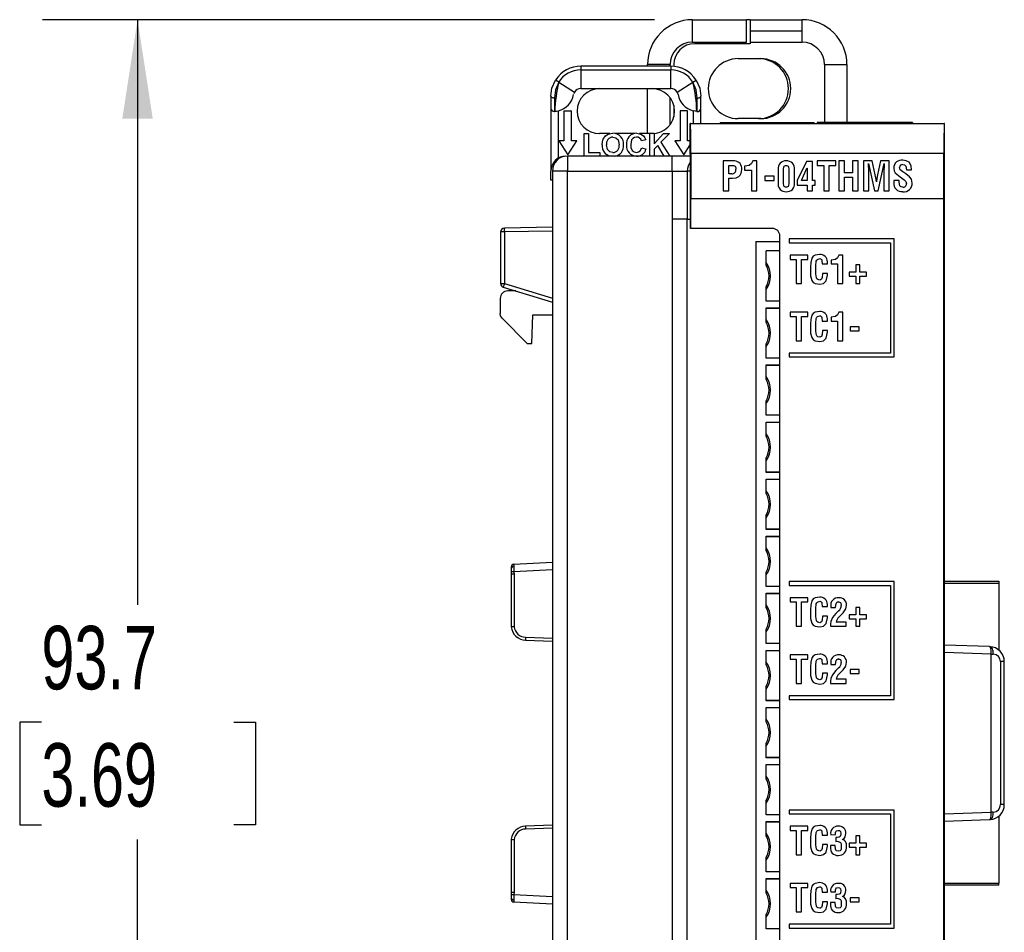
# Model space of a CAD drawing. Header units: millimetres. Extents: x 0 to 559, y 0 to 432.
# Tile 4 of 22: x 117 to 182, y 132 to 193. Entities that reach past the tile are written whole.
import ezdxf

# ---------------------------------------------------------------- set-up
doc = ezdxf.new("R2010")
doc.units = ezdxf.units.MM
doc.header["$LTSCALE"] = 2
doc.layers.add('DIMENSIONS', color=140, linetype='Continuous', lineweight=25)
doc.styles.add('SLDTEXTSTYLE0', font='TXT', dxfattribs={"width": 0.7})
doc.dimstyles.new('SLDDIMSTYLE1', dxfattribs={"dimtxt": 4.316016, "dimasz": 6.604, "dimexe": 0, "dimexo": 0.0625, "dimgap": 1.079004, "dimtad": 0, "dimtih": 1, "dimtoh": 1, "dimdec": 1, "dimrnd": 1e-09, "dimzin": 12, "dimdsep": 46, "dimtxsty": 'SLDTEXTSTYLE0', "dimsah": 1, "dimcen": 0.09, "dimadec": 0, "dimazin": 3, "dimtfac": 1, "dimtdec": 1, "dimtofl": 0, "dimtmove": 0, "dimatfit": 3, "dimfxl": 0, "dimfrac": 2, "dimtolj": 1, "dimtzin": 12, "dimarcsym": 0})

# ---------------------------------------------------------------- blocks, each defined once
blk = doc.blocks.new('_D_1')
at = {"layer": 'DIMENSIONS'}
for p, q in [((158.911, 193.372), (118.076, 193.372)), ((124.426, 193.372), (124.426, 154.33)), ((118.013, 146.504), (116.564, 146.504)), ((116.564, 146.504), (116.564, 139.645)), ((130.839, 146.504), (132.288, 146.504)), ((132.288, 146.504), (132.288, 139.645)), ((116.564, 139.645), (118.013, 139.645)), ((132.288, 139.645), (130.839, 139.645)), ((124.426, 99.637), (124.426, 138.679)), ((147.097, 99.637), (118.076, 99.637)), ((159.431, 99.637), (150.145, 99.637))]:
    blk.add_line(p, q, dxfattribs=at)
for points in [[(124.426, 193.372), (123.41, 186.768), (125.442, 186.768)], [(124.426, 99.637), (125.442, 106.241), (123.41, 106.241)]]:
    blk.add_solid(points, dxfattribs=at)
at = {"layer": 'DIMENSIONS', "char_height": 4.2333, "attachment_point": 1, "style": 'SLDTEXTSTYLE0'}
for s, insert in [('93.7', (118.013, 152.928)), ('3.69', (118.013, 145.102))]:
    blk.add_mtext(s, dxfattribs=dict(at, insert=insert))

msp = doc.modelspace()

# ---------------------------------------------------------------- linework, layer by layer
for p, q in [((161.451, 191.872), (161.451, 193.372)), ((161.451, 193.372), (165.051, 193.372)), ((165.051, 191.872), (165.051, 193.372)), ((165.301, 193.372), (165.051, 193.372)), ((165.301, 193.372), (168.756, 193.372)), ((165.301, 193.372), (165.301, 192.622)), ((168.756, 192.622), (168.756, 193.372)), ((165.301, 192.622), (168.756, 192.622)), ((165.301, 192.622), (165.301, 191.872)), ((168.756, 191.872), (168.756, 192.622)), ((161.451, 191.872), (165.051, 191.872)), ((165.301, 191.872), (168.756, 191.872)), ((165.301, 191.872), (165.301, 191.772)), ((165.301, 191.772), (161.601, 191.772)), ((164.501, 190.772), (166.001, 190.772)), ((154.001, 190.272), (154.001, 190.022)), ((160.001, 190.272), (154.001, 190.272)), ((154.001, 190.022), (154.001, 188.772)), ((154.001, 190.022), (160.001, 190.022)), ((159.951, 190.372), (158.451, 190.372)), ((158.451, 190.272), (158.451, 190.372)), ((159.951, 190.272), (159.951, 190.372)), ((160.001, 190.272), (160.001, 190.022)), ((160.001, 188.772), (160.001, 190.022)), ((160.201, 190.372), (160.201, 190.262)), ((170.256, 190.372), (171.756, 190.372)), ((170.256, 190.372), (170.256, 186.522)), ((171.756, 190.372), (171.756, 186.522)), ((152.522, 189.209), (152.311, 189.342)), ((152.522, 189.209), (153.578, 188.54)), ((160.423, 188.54), (161.479, 189.209)), ((161.479, 189.209), (161.69, 189.342)), ((154.001, 188.772), (160.001, 188.772)), ((158.451, 185.772), (158.451, 188.772)), ((152.001, 188.272), (152.001, 187.459)), ((152.251, 188.138), (152.251, 187.256)), ((159.951, 186.372), (159.951, 188.172)), ((161.751, 187.256), (161.751, 188.138)), ((162.001, 187.459), (162.001, 188.272)), ((152.001, 187.459), (152.001, 183.272)), ((152.501, 184.138), (152.501, 187.296)), ((152.876, 187.296), (152.876, 185.296)), ((152.876, 187.296), (153.376, 187.296)), ((153.376, 185.296), (153.376, 187.296)), ((160.201, 187.656), (160.201, 186.888)), ((160.626, 187.296), (160.626, 185.296)), ((161.126, 187.296), (160.626, 187.296)), ((161.126, 185.296), (161.126, 187.296)), ((161.501, 187.296), (161.501, 186.446)), ((162.001, 186.446), (162.001, 187.459)), ((166.001, 186.772), (164.501, 186.772)), ((161.301, 184.446), (161.301, 186.446)), ((161.31, 186.446), (161.301, 186.446)), ((161.31, 186.446), (178.249, 186.446)), ((163.304, 186.522), (169.576, 186.522)), ((163.304, 186.522), (163.304, 186.446)), ((169.576, 186.446), (169.576, 186.522)), ((176.119, 186.522), (169.776, 186.522)), ((169.776, 186.522), (169.776, 186.446)), ((176.119, 186.522), (176.119, 186.446)), ((178.257, 186.446), (178.249, 186.446)), ((178.257, 177.211), (178.257, 186.446)), ((152.526, 185.296), (153.126, 184.346)), ((152.876, 185.296), (152.526, 185.296)), ((153.126, 184.346), (153.726, 185.296)), ((153.726, 185.296), (153.376, 185.296)), ((154.212, 185.772), (154.501, 185.772)), ((154.212, 184.272), (154.212, 185.772)), ((154.501, 185.772), (154.501, 184.522)), ((155.943, 185.772), (155.251, 185.772)), ((157.553, 185.772), (156.321, 185.772)), ((158.597, 185.772), (157.908, 185.772)), ((158.328, 185.349), (158.039, 185.291)), ((158.597, 184.272), (158.597, 185.772)), ((158.885, 185.772), (158.597, 185.772)), ((158.885, 185.772), (158.885, 185.1)), ((158.885, 185.1), (159.518, 185.772)), ((159.914, 185.772), (159.344, 185.192)), ((159.518, 185.772), (159.914, 185.772)), ((160.626, 185.296), (160.276, 185.296)), ((160.276, 185.296), (160.876, 184.346)), ((161.301, 185.296), (161.126, 185.296)), ((158.058, 184.83), (158.347, 184.734)), ((159.126, 184.969), (158.885, 184.724)), ((158.885, 184.724), (158.885, 184.272)), ((159.549, 184.272), (159.126, 184.969)), ((159.344, 185.192), (159.933, 184.272)), ((160.876, 184.346), (161.301, 185.019)), ((153.101, 184.272), (153.101, 183.272)), ((160.101, 184.272), (153.101, 184.272)), ((154.501, 184.522), (155.27, 184.522)), ((155.27, 184.522), (155.27, 184.272)), ((161.322, 184.272), (160.101, 184.272)), ((160.101, 183.272), (160.101, 184.272)), ((161.31, 179.446), (161.31, 183.946)), ((178.214, 184.446), (161.345, 184.446)), ((161.345, 184.446), (161.345, 181.446)), ((163.499, 183.947), (163.499, 181.947)), ((164.259, 183.947), (163.499, 183.947)), ((165.747, 183.947), (165.476, 183.947)), ((165.747, 181.947), (165.747, 183.947)), ((171.004, 183.947), (169.763, 183.947)), ((169.763, 183.947), (169.763, 183.654)), ((171.004, 183.654), (171.004, 183.947)), ((171.215, 183.947), (171.215, 181.947)), ((171.583, 183.947), (171.215, 183.947)), ((171.583, 183.156), (171.583, 183.947)), ((172.13, 183.947), (172.13, 183.156)), ((172.498, 183.947), (172.13, 183.947)), ((172.498, 181.947), (172.498, 183.947)), ((172.847, 183.947), (172.847, 181.947)), ((173.441, 183.947), (172.847, 183.947)), ((173.644, 183.024), (173.441, 183.947)), ((173.984, 183.947), (173.78, 183.025)), ((174.575, 183.947), (173.984, 183.947)), ((174.575, 181.947), (174.575, 183.947)), ((178.214, 181.446), (178.214, 184.446)), ((152.001, 182.672), (152.001, 183.272)), ((152.101, 183.272), (152.101, 108.272)), ((153.101, 183.272), (152.101, 183.272)), ((153.101, 108.272), (153.101, 183.272)), ((153.101, 183.272), (160.101, 183.272)), ((160.101, 183.272), (161.101, 183.272)), ((160.101, 183.272), (160.101, 180.072)), ((161.101, 183.272), (161.101, 180.072)), ((161.31, 183.272), (161.101, 183.272)), ((163.867, 183.654), (164.039, 183.654)), ((163.867, 183.082), (163.867, 183.654)), ((164.927, 183.6), (164.927, 183.333)), ((164.927, 183.333), (165.379, 183.333)), ((165.379, 183.333), (165.379, 181.947)), ((167.159, 183.374), (167.159, 182.474)), ((167.527, 182.474), (167.527, 183.374)), ((167.876, 183.374), (167.876, 182.474)), ((168.244, 182.474), (168.244, 183.374)), ((169.045, 183.92), (168.439, 182.637)), ((168.714, 182.637), (169.083, 183.458)), ((169.456, 183.92), (169.045, 183.92)), ((169.083, 183.458), (169.088, 183.458)), ((169.088, 183.458), (169.088, 182.637)), ((169.456, 182.637), (169.456, 183.92)), ((169.763, 183.654), (170.201, 183.654)), ((170.201, 183.654), (170.201, 181.947)), ((170.569, 183.654), (171.004, 183.654)), ((170.569, 181.947), (170.569, 183.654)), ((173.183, 183.777), (173.197, 183.777)), ((173.197, 183.777), (173.596, 181.947)), ((173.827, 181.947), (174.233, 183.777)), ((174.233, 183.777), (174.239, 183.777)), ((175.715, 183.344), (176.059, 183.344)), ((152.101, 182.672), (152.001, 182.672)), ((164.068, 183.081), (163.867, 183.082)), ((163.867, 182.788), (164.12, 182.788)), ((163.867, 181.947), (163.867, 182.788)), ((166.271, 182.934), (166.271, 182.64)), ((166.907, 182.934), (166.271, 182.934)), ((166.271, 182.64), (166.907, 182.64)), ((166.907, 182.64), (166.907, 182.934)), ((168.439, 182.637), (168.439, 182.343)), ((169.088, 182.637), (168.714, 182.637)), ((169.627, 182.637), (169.456, 182.637)), ((169.627, 182.343), (169.627, 182.637)), ((172.13, 183.156), (171.583, 183.156)), ((171.583, 182.862), (172.13, 182.862)), ((171.583, 181.947), (171.583, 182.862)), ((172.13, 182.862), (172.13, 181.947)), ((174.875, 182.65), (174.875, 182.502)), ((175.243, 182.65), (174.875, 182.65)), ((175.243, 182.532), (175.243, 182.65)), ((168.439, 182.343), (169.088, 182.343)), ((169.088, 182.343), (169.088, 181.947)), ((169.456, 182.343), (169.627, 182.343)), ((169.456, 181.947), (169.456, 182.343)), ((173.215, 181.947), (173.215, 182.58)), ((173.72, 182.561), (173.715, 182.561)), ((174.207, 182.58), (174.207, 181.947)), ((161.345, 181.446), (178.214, 181.446)), ((161.345, 179.446), (161.345, 181.446)), ((163.499, 181.947), (163.867, 181.947)), ((165.379, 181.947), (165.747, 181.947)), ((169.088, 181.947), (169.456, 181.947)), ((170.201, 181.947), (170.569, 181.947)), ((171.215, 181.947), (171.583, 181.947)), ((172.13, 181.947), (172.498, 181.947)), ((172.847, 181.947), (173.215, 181.947)), ((173.596, 181.947), (173.827, 181.947)), ((174.207, 181.947), (174.575, 181.947)), ((178.214, 103.446), (178.214, 181.446)), ((161.101, 180.072), (160.101, 180.072)), ((160.101, 180.072), (160.101, 108.972)), ((161.101, 180.072), (161.31, 180.072)), ((161.101, 108.972), (161.101, 180.072)), ((152.101, 179.522), (148.896, 179.466)), ((161.345, 179.446), (161.31, 179.446)), ((166.779, 179.446), (161.345, 179.446)), ((148.896, 179.216), (148.651, 179.216)), ((148.651, 179.216), (148.651, 175.767)), ((152.101, 179.272), (148.896, 179.216)), ((148.896, 179.216), (148.896, 175.767)), ((167.279, 108.846), (167.279, 178.946)), ((167.904, 178.743), (167.904, 178.489)), ((174.906, 178.743), (167.904, 178.743)), ((174.906, 170.869), (174.906, 178.743)), ((165.673, 178.572), (167.279, 178.572)), ((165.673, 178.572), (165.673, 109.237)), ((167.904, 178.489), (174.652, 178.489)), ((174.652, 178.489), (174.652, 171.123)), ((167.279, 177.952), (166.373, 177.952)), ((166.373, 176.981), (166.373, 177.952)), ((167.279, 177.941), (166.373, 177.941)), ((169.137, 177.661), (167.959, 177.661)), ((167.959, 177.661), (167.959, 177.382)), ((167.959, 177.382), (168.375, 177.382)), ((168.375, 177.382), (168.375, 175.764)), ((168.724, 177.382), (169.137, 177.382)), ((168.724, 175.764), (168.724, 177.382)), ((169.137, 177.382), (169.137, 177.661)), ((171.469, 177.661), (171.212, 177.661)), ((171.469, 175.764), (171.469, 177.661)), ((169.315, 176.866), (169.315, 176.592)), ((169.683, 176.412), (169.683, 176.945)), ((170.11, 177.076), (170.46, 177.076)), ((170.691, 177.331), (170.691, 177.078)), ((170.691, 177.078), (171.12, 177.078)), ((171.12, 177.078), (171.12, 175.764)), ((172.618, 177.011), (172.34, 177.011)), ((172.34, 177.011), (172.34, 176.535)), ((172.618, 176.535), (172.618, 177.011)), ((178.257, 177.211), (178.223, 177.211)), ((178.223, 176.211), (178.223, 177.211)), ((178.251, 176.211), (178.251, 177.211)), ((170.463, 176.436), (170.111, 176.436)), ((171.911, 176.535), (171.911, 176.256)), ((172.34, 176.535), (171.911, 176.535)), ((171.911, 176.256), (172.34, 176.256)), ((172.34, 176.256), (172.34, 175.764)), ((173.049, 176.535), (172.618, 176.535)), ((172.618, 176.256), (173.049, 176.256)), ((172.618, 175.764), (172.618, 176.256)), ((173.049, 176.256), (173.049, 176.535)), ((178.223, 176.211), (178.257, 176.211)), ((178.257, 173.401), (178.257, 176.211)), ((148.651, 175.767), (148.896, 175.767)), ((148.827, 175.528), (152.101, 174.522)), ((148.896, 175.767), (152.101, 174.782)), ((166.373, 174.592), (166.373, 175.563)), ((168.375, 175.764), (168.724, 175.764)), ((171.12, 175.764), (171.469, 175.764)), ((172.34, 175.764), (172.618, 175.764)), ((148.621, 174.772), (148.621, 173.779)), ((149.66, 175.272), (149.121, 175.272)), ((167.279, 174.603), (166.373, 174.603)), ((167.279, 174.592), (166.373, 174.592)), ((166.373, 174.142), (167.279, 174.142)), ((166.373, 173.171), (166.373, 174.142)), ((166.373, 174.131), (167.279, 174.131)), ((148.767, 173.426), (150.421, 171.772)), ((150.734, 171.772), (150.801, 173.672)), ((150.801, 173.672), (152.101, 173.672)), ((169.137, 173.851), (167.959, 173.851)), ((167.959, 173.851), (167.959, 173.572)), ((167.959, 173.572), (168.375, 173.572)), ((168.375, 173.572), (168.375, 171.954)), ((168.724, 173.572), (169.137, 173.572)), ((168.724, 171.954), (168.724, 173.572)), ((169.137, 173.572), (169.137, 173.851)), ((170.691, 173.521), (170.691, 173.268)), ((171.469, 173.851), (171.212, 173.851)), ((171.469, 171.954), (171.469, 173.851)), ((169.315, 173.056), (169.315, 172.782)), ((169.683, 172.602), (169.683, 173.135)), ((170.11, 173.266), (170.46, 173.266)), ((170.691, 173.268), (171.12, 173.268)), ((171.12, 173.268), (171.12, 171.954)), ((171.966, 172.889), (171.966, 172.611)), ((172.569, 172.889), (171.966, 172.889)), ((172.569, 172.611), (172.569, 172.889)), ((178.257, 173.401), (178.223, 173.401)), ((178.223, 172.401), (178.223, 173.401)), ((178.251, 172.401), (178.251, 173.401)), ((170.463, 172.626), (170.111, 172.626)), ((171.966, 172.611), (172.569, 172.611)), ((178.223, 172.401), (178.257, 172.401)), ((178.257, 169.591), (178.257, 172.401)), ((150.421, 171.772), (150.734, 171.772)), ((166.373, 170.782), (166.373, 171.753)), ((168.375, 171.954), (168.724, 171.954)), ((171.12, 171.954), (171.469, 171.954)), ((167.279, 170.793), (166.373, 170.793)), ((167.904, 171.123), (167.904, 170.869)), ((174.652, 171.123), (167.904, 171.123)), ((167.904, 170.869), (174.906, 170.869)), ((167.279, 170.782), (166.373, 170.782)), ((166.373, 170.337), (167.279, 170.337)), ((166.373, 169.366), (166.373, 170.337)), ((166.373, 170.326), (167.279, 170.326)), ((178.257, 169.591), (178.223, 169.591)), ((178.223, 168.591), (178.223, 169.591)), ((178.251, 168.591), (178.251, 169.591)), ((178.223, 168.591), (178.257, 168.591)), ((178.257, 165.781), (178.257, 168.591)), ((166.373, 166.977), (166.373, 167.948)), ((167.279, 166.988), (166.373, 166.988)), ((167.279, 166.977), (166.373, 166.977)), ((166.373, 166.527), (167.279, 166.527)), ((166.373, 165.556), (166.373, 166.527)), ((166.373, 166.516), (167.279, 166.516)), ((178.257, 165.781), (178.223, 165.781)), ((178.223, 164.781), (178.223, 165.781)), ((178.251, 164.781), (178.251, 165.781)), ((178.223, 164.781), (178.257, 164.781)), ((178.257, 161.971), (178.257, 164.781)), ((166.373, 163.167), (166.373, 164.138)), ((167.279, 163.178), (166.373, 163.178)), ((167.279, 163.167), (166.373, 163.167)), ((166.373, 162.722), (167.279, 162.722)), ((166.373, 161.751), (166.373, 162.722)), ((166.373, 162.711), (167.279, 162.711)), ((178.257, 161.971), (178.223, 161.971)), ((178.223, 160.971), (178.223, 161.971)), ((178.251, 160.971), (178.251, 161.971)), ((178.223, 160.971), (178.257, 160.971)), ((178.257, 158.161), (178.257, 160.971)), ((166.373, 159.362), (166.373, 160.333)), ((167.279, 159.373), (166.373, 159.373)), ((167.279, 159.362), (166.373, 159.362)), ((166.373, 158.912), (167.279, 158.912)), ((166.373, 157.941), (166.373, 158.912)), ((166.373, 158.901), (167.279, 158.901)), ((178.257, 158.161), (178.223, 158.161)), ((178.223, 157.161), (178.223, 158.161)), ((178.251, 157.161), (178.251, 158.161)), ((149.54, 157.038), (152.101, 157.172)), ((178.223, 157.161), (178.257, 157.161)), ((178.257, 154.351), (178.257, 157.161)), ((149.351, 156.838), (149.351, 156.75)), ((149.351, 156.75), (149.351, 156.539)), ((149.364, 156.539), (149.351, 156.539)), ((149.357, 156.381), (149.357, 152.855)), ((149.547, 156.381), (149.357, 156.381)), ((152.101, 156.673), (149.54, 156.539)), ((149.54, 156.539), (149.547, 156.381)), ((149.547, 156.381), (149.547, 152.867)), ((166.373, 155.552), (166.373, 156.523)), ((174.906, 155.883), (167.904, 155.883)), ((167.904, 155.883), (167.904, 155.629)), ((174.906, 148.009), (174.906, 155.883)), ((178.257, 155.921), (181.881, 155.921)), ((178.257, 155.772), (181.881, 155.772)), ((181.881, 155.921), (181.881, 155.772)), ((181.881, 155.772), (181.881, 151.303)), ((167.279, 155.563), (166.373, 155.563)), ((167.279, 155.552), (166.373, 155.552)), ((166.373, 155.107), (167.279, 155.107)), ((166.373, 154.136), (166.373, 155.107)), ((166.373, 155.096), (167.279, 155.096)), ((167.904, 155.629), (174.652, 155.629)), ((174.652, 155.629), (174.652, 148.263)), ((169.137, 154.801), (167.959, 154.801)), ((167.959, 154.801), (167.959, 154.522)), ((167.959, 154.522), (168.375, 154.522)), ((168.375, 154.522), (168.375, 152.904)), ((168.724, 154.522), (169.137, 154.522)), ((168.724, 152.904), (168.724, 154.522)), ((169.137, 154.522), (169.137, 154.801)), ((169.315, 154.006), (169.315, 153.732)), ((169.683, 153.552), (169.683, 154.085)), ((170.11, 154.216), (170.46, 154.216)), ((170.674, 154.216), (170.674, 154.163)), ((170.674, 154.163), (170.999, 154.163)), ((171.195, 153.936), (171.015, 153.756)), ((171.222, 153.509), (171.505, 153.796)), ((172.34, 154.151), (172.34, 153.675)), ((172.618, 154.151), (172.34, 154.151)), ((172.618, 153.675), (172.618, 154.151)), ((178.257, 154.351), (178.223, 154.351)), ((178.223, 153.351), (178.223, 154.351)), ((178.251, 153.351), (178.251, 154.351)), ((170.463, 153.576), (170.111, 153.576)), ((171.699, 153.182), (171.029, 153.182)), ((171.699, 152.904), (171.699, 153.182)), ((171.911, 153.675), (171.911, 153.396)), ((172.34, 153.675), (171.911, 153.675)), ((171.911, 153.396), (172.34, 153.396)), ((172.34, 153.396), (172.34, 152.904)), ((173.049, 153.675), (172.618, 153.675)), ((172.618, 153.396), (173.049, 153.396)), ((172.618, 152.904), (172.618, 153.396)), ((173.049, 153.396), (173.049, 153.675)), ((178.223, 153.351), (178.257, 153.351)), ((178.257, 150.541), (178.257, 153.351)), ((166.373, 151.747), (166.373, 152.718)), ((168.375, 152.904), (168.724, 152.904)), ((170.656, 152.904), (171.699, 152.904)), ((172.34, 152.904), (172.618, 152.904)), ((150.312, 152.17), (152.101, 152.108)), ((150.316, 151.971), (152.101, 151.908)), ((167.279, 151.758), (166.373, 151.758)), ((167.279, 151.747), (166.373, 151.747)), ((166.373, 151.297), (167.279, 151.297)), ((166.373, 150.326), (166.373, 151.297)), ((166.373, 151.286), (167.279, 151.286)), ((181.268, 151.542), (178.257, 151.647)), ((181.385, 151.037), (178.257, 151.147)), ((181.286, 151.541), (181.268, 151.542)), ((167.959, 150.991), (167.959, 150.712)), ((169.137, 150.991), (167.959, 150.991)), ((167.959, 150.712), (168.375, 150.712)), ((168.375, 150.712), (168.375, 149.094)), ((168.724, 149.094), (168.724, 150.712)), ((168.724, 150.712), (169.137, 150.712)), ((169.137, 150.712), (169.137, 150.991)), ((178.257, 150.541), (178.223, 150.541)), ((178.223, 149.541), (178.223, 150.541)), ((178.251, 149.541), (178.251, 150.541)), ((181.385, 151.037), (181.385, 151.046)), ((181.385, 151.046), (181.518, 151.041)), ((181.385, 140.507), (181.385, 151.037)), ((182.001, 150.542), (182.001, 141.002)), ((182.251, 150.542), (182.001, 150.542)), ((182.251, 141.002), (182.251, 150.542)), ((169.315, 150.196), (169.315, 149.922)), ((169.683, 149.742), (169.683, 150.275)), ((170.11, 150.406), (170.46, 150.406)), ((170.463, 149.766), (170.111, 149.766)), ((170.674, 150.406), (170.674, 150.353)), ((170.674, 150.353), (170.999, 150.353)), ((171.195, 150.126), (171.015, 149.946)), ((171.222, 149.699), (171.505, 149.986)), ((172.569, 150.029), (171.966, 150.029)), ((171.966, 150.029), (171.966, 149.751)), ((172.569, 149.751), (172.569, 150.029)), ((171.699, 149.372), (171.029, 149.372)), ((171.699, 149.094), (171.699, 149.372)), ((171.966, 149.751), (172.569, 149.751)), ((178.223, 149.541), (178.257, 149.541)), ((178.257, 146.731), (178.257, 149.541)), ((166.373, 147.937), (166.373, 148.908)), ((168.375, 149.094), (168.724, 149.094)), ((170.656, 149.094), (171.699, 149.094)), ((167.279, 147.948), (166.373, 147.948)), ((167.279, 147.937), (166.373, 147.937)), ((167.904, 148.263), (167.904, 148.009)), ((174.652, 148.263), (167.904, 148.263)), ((167.904, 148.009), (174.906, 148.009)), ((166.373, 147.492), (167.279, 147.492)), ((166.373, 146.521), (166.373, 147.492)), ((166.373, 147.481), (167.279, 147.481)), ((178.257, 146.731), (178.223, 146.731)), ((178.223, 145.731), (178.223, 146.731)), ((178.251, 145.731), (178.251, 146.731)), ((178.223, 145.731), (178.257, 145.731)), ((178.257, 142.921), (178.257, 145.731)), ((166.373, 144.132), (166.373, 145.103)), ((167.279, 144.143), (166.373, 144.143)), ((167.279, 144.132), (166.373, 144.132)), ((166.373, 143.682), (167.279, 143.682)), ((166.373, 142.711), (166.373, 143.682)), ((166.373, 143.671), (167.279, 143.671)), ((178.257, 142.921), (178.223, 142.921)), ((178.223, 141.921), (178.223, 142.921)), ((178.251, 141.921), (178.251, 142.921)), ((178.223, 141.921), (178.257, 141.921)), ((178.257, 139.111), (178.257, 141.921)), ((166.373, 140.322), (166.373, 141.293)), ((174.906, 140.643), (167.904, 140.643)), ((167.904, 140.643), (167.904, 140.389)), ((174.906, 132.769), (174.906, 140.643)), ((182.251, 141.002), (182.001, 141.002)), ((167.279, 140.333), (166.373, 140.333)), ((167.279, 140.322), (166.373, 140.322)), ((167.904, 140.389), (174.652, 140.389)), ((174.652, 140.389), (174.652, 133.023)), ((178.257, 140.398), (181.385, 140.507)), ((178.257, 139.897), (181.268, 140.002)), ((181.268, 140.002), (181.286, 140.003)), ((181.385, 140.498), (181.385, 140.507)), ((181.518, 140.503), (181.385, 140.498)), ((181.881, 140.241), (181.881, 135.772)), ((152.101, 139.436), (150.312, 139.374)), ((152.101, 139.636), (150.316, 139.574)), ((166.373, 139.877), (167.279, 139.877)), ((166.373, 138.906), (166.373, 139.877)), ((166.373, 139.866), (167.279, 139.866)), ((169.137, 139.561), (167.959, 139.561)), ((167.959, 139.561), (167.959, 139.282)), ((167.959, 139.282), (168.375, 139.282)), ((168.375, 139.282), (168.375, 137.664)), ((168.724, 137.664), (168.724, 139.282)), ((168.724, 139.282), (169.137, 139.282)), ((169.137, 139.282), (169.137, 139.561)), ((149.357, 138.69), (149.357, 135.163)), ((149.547, 138.677), (149.547, 135.163)), ((169.315, 138.766), (169.315, 138.492)), ((169.683, 138.312), (169.683, 138.845)), ((170.11, 138.976), (170.46, 138.976)), ((170.674, 138.999), (170.999, 139)), ((170.999, 139), (170.999, 139.133)), ((171.007, 138.81), (171.007, 138.532)), ((171.445, 138.676), (171.445, 138.681)), ((172.618, 138.911), (172.34, 138.911)), ((172.34, 138.911), (172.34, 138.435)), ((172.618, 138.435), (172.618, 138.911)), ((178.257, 139.111), (178.223, 139.111)), ((178.223, 138.111), (178.223, 139.111)), ((178.251, 138.111), (178.251, 139.111)), ((170.463, 138.336), (170.111, 138.336)), ((170.65, 138.286), (170.65, 138.174)), ((170.976, 138.286), (170.65, 138.286)), ((171.911, 138.435), (171.911, 138.156)), ((172.34, 138.435), (171.911, 138.435)), ((171.911, 138.156), (172.34, 138.156)), ((172.34, 138.156), (172.34, 137.664)), ((173.049, 138.435), (172.618, 138.435)), ((172.618, 138.156), (173.049, 138.156)), ((172.618, 137.664), (172.618, 138.156)), ((173.049, 138.156), (173.049, 138.435)), ((178.223, 138.111), (178.257, 138.111)), ((178.257, 135.301), (178.257, 138.111)), ((166.373, 136.517), (166.373, 137.488)), ((168.375, 137.664), (168.724, 137.664)), ((172.34, 137.664), (172.618, 137.664)), ((167.279, 136.528), (166.373, 136.528)), ((167.279, 136.517), (166.373, 136.517)), ((166.373, 136.067), (167.279, 136.067)), ((166.373, 135.096), (166.373, 136.067)), ((166.373, 136.056), (167.279, 136.056)), ((169.137, 135.751), (167.959, 135.751)), ((167.959, 135.751), (167.959, 135.472)), ((167.959, 135.472), (168.375, 135.472)), ((168.375, 135.472), (168.375, 133.854)), ((168.724, 135.472), (169.137, 135.472)), ((168.724, 133.854), (168.724, 135.472)), ((169.137, 135.472), (169.137, 135.751)), ((170.999, 135.19), (170.999, 135.323)), ((178.257, 135.772), (181.881, 135.772)), ((181.881, 135.624), (178.257, 135.624)), ((181.881, 135.624), (181.881, 135.772)), ((149.361, 135.055), (149.351, 135.006)), ((149.351, 135.006), (149.351, 134.794)), ((149.351, 135.006), (149.351, 134.706)), ((149.351, 134.794), (149.351, 134.706)), ((149.357, 135.163), (149.547, 135.163)), ((149.547, 135.163), (149.54, 135.006)), ((149.54, 135.006), (152.101, 134.871)), ((169.315, 134.956), (169.315, 134.682)), ((169.683, 134.502), (169.683, 135.035)), ((170.11, 135.166), (170.46, 135.166)), ((170.674, 135.189), (170.999, 135.19)), ((171.007, 135), (171.007, 134.722)), ((171.445, 134.866), (171.445, 134.871)), ((171.966, 134.789), (171.966, 134.511)), ((172.569, 134.789), (171.966, 134.789)), ((172.569, 134.511), (172.569, 134.789)), ((178.257, 135.301), (178.223, 135.301)), ((178.223, 134.301), (178.223, 135.301)), ((178.251, 134.301), (178.251, 135.301)), ((152.101, 134.372), (149.54, 134.506)), ((170.463, 134.526), (170.111, 134.526)), ((170.65, 134.476), (170.65, 134.364)), ((170.976, 134.476), (170.65, 134.476)), ((171.966, 134.511), (172.569, 134.511)), ((178.223, 134.301), (178.257, 134.301)), ((178.257, 131.491), (178.257, 134.301)), ((166.373, 132.707), (166.373, 133.678)), ((168.375, 133.854), (168.724, 133.854)), ((167.279, 132.718), (166.373, 132.718)), ((167.279, 132.707), (166.373, 132.707)), ((167.904, 133.023), (167.904, 132.769)), ((174.652, 133.023), (167.904, 133.023)), ((167.904, 132.769), (174.906, 132.769))]:
    msp.add_line(p, q)
at = {"flags": 128}
for points in [[(152.001, 188.272), (152.07, 188.793), (152.311, 189.342)], [(152.522, 189.209), (152.319, 188.687), (152.251, 188.138)], [(161.751, 188.138), (161.683, 188.687), (161.479, 189.209)], [(161.69, 189.342), (161.932, 188.793), (162.001, 188.272)], [(152.251, 188.138), (152.202, 188.141), (152.155, 188.148), (152.112, 188.161), (152.074, 188.177), (152.043, 188.198), (152.02, 188.221), (152.006, 188.246), (152.001, 188.272)], [(161.751, 188.138), (161.8, 188.141), (161.846, 188.148), (161.89, 188.161), (161.928, 188.177), (161.959, 188.198), (161.982, 188.221), (161.996, 188.246), (162.001, 188.272)], [(152.251, 187.256), (152.257, 187.257), (152.263, 187.258)], [(152.263, 187.258), (152.378, 187.274), (152.501, 187.296)], [(161.739, 187.258), (161.623, 187.274), (161.501, 187.296)], [(161.739, 187.258), (161.745, 187.257), (161.751, 187.256)], [(155.424, 185.013), (155.442, 185.23), (155.491, 185.394)], [(155.491, 185.394), (155.643, 185.614), (155.817, 185.732)], [(155.817, 185.732), (155.991, 185.781), (156.133, 185.791)], [(156.137, 185.541), (156.341, 185.494), (156.49, 185.349), (156.558, 185.027)], [(157.713, 185.541), (157.582, 185.521), (157.466, 185.454), (157.385, 185.349), (157.328, 185.041)], [(157.734, 185.791), (157.999, 185.743), (158.176, 185.627)], [(158.176, 185.627), (158.279, 185.481), (158.328, 185.349)], [(156.137, 184.503), (155.933, 184.553), (155.784, 184.701), (155.712, 185.023)], [(157.328, 185.041), (157.346, 184.836), (157.427, 184.65), (157.554, 184.553), (157.712, 184.522)], [(157.712, 184.522), (157.85, 184.549), (157.964, 184.631), (158.058, 184.83)], [(161.31, 184.023), (161.301, 184.037), (161.308, 184.061), (161.329, 184.089), (161.345, 184.103)], [(165.476, 183.947), (165.39, 183.77), (165.232, 183.654), (164.927, 183.6)], [(176.059, 183.344), (176.029, 183.625), (175.899, 183.872), (175.698, 183.966), (175.478, 183.996)], [(164.039, 183.654), (164.187, 183.642), (164.243, 183.624), (164.291, 183.59), (164.333, 183.496), (164.342, 183.391)], [(167.527, 183.374), (167.549, 183.559), (167.573, 183.599), (167.608, 183.631), (167.651, 183.649), (167.698, 183.653)], [(167.698, 183.653), (167.745, 183.649), (167.789, 183.631), (167.826, 183.601), (167.852, 183.561), (167.876, 183.374)], [(173.215, 182.58), (173.206, 183.25), (173.183, 183.777)], [(174.239, 183.777), (174.212, 183.107), (174.207, 182.58)], [(174.877, 183.474), (174.909, 183.292), (174.974, 183.163)], [(175.479, 183.225), (175.313, 183.357), (175.277, 183.431), (175.265, 183.514)], [(175.471, 183.703), (175.594, 183.678), (175.646, 183.644), (175.68, 183.591), (175.715, 183.344)], [(164.12, 182.788), (164.367, 182.819), (164.541, 182.908)], [(173.715, 182.561), (173.681, 182.821), (173.644, 183.024)], [(173.78, 183.025), (173.741, 182.766), (173.72, 182.561)], [(174.974, 183.163), (175.293, 182.886), (175.568, 182.696)], [(175.936, 182.893), (175.687, 183.088), (175.479, 183.225)], [(175.568, 182.696), (175.687, 182.566), (175.718, 182.429)], [(176.106, 182.469), (176.058, 182.727), (175.936, 182.893)], [(167.698, 182.192), (167.651, 182.196), (167.607, 182.215), (167.572, 182.247), (167.548, 182.287), (167.527, 182.474)], [(167.876, 182.474), (167.852, 182.285), (167.826, 182.245), (167.79, 182.214), (167.745, 182.196), (167.698, 182.192)], [(175.485, 182.192), (175.368, 182.216), (175.319, 182.25), (175.283, 182.298), (175.243, 182.532)], [(169.936, 177.708), (169.636, 177.659), (169.505, 177.584), (169.415, 177.462), (169.333, 177.17), (169.315, 176.866)], [(169.683, 176.945), (169.708, 177.253), (169.736, 177.325), (169.789, 177.381), (169.934, 177.429)], [(169.934, 177.429), (169.988, 177.418), (170.035, 177.39), (170.067, 177.345), (170.083, 177.293), (170.11, 177.076)], [(171.212, 177.661), (171.13, 177.493), (170.98, 177.382), (170.691, 177.331)], [(170.46, 177.076), (170.458, 177.158), (170.452, 177.222)], [(169.315, 176.592), (169.325, 176.278), (169.402, 175.974), (169.492, 175.847), (169.627, 175.767), (169.936, 175.717)], [(169.934, 175.995), (169.803, 176.033), (169.752, 176.079), (169.721, 176.14), (169.683, 176.412)], [(170.111, 176.436), (170.092, 176.175), (170.047, 176.054), (169.997, 176.013), (169.934, 175.995)], [(169.936, 175.717), (170.184, 175.765), (170.364, 175.939), (170.456, 176.326)], [(170.456, 176.326), (170.46, 176.387), (170.463, 176.436)], [(148.767, 173.426), (148.65, 173.61), (148.621, 173.779)], [(169.936, 173.898), (169.636, 173.849), (169.505, 173.774), (169.415, 173.652), (169.333, 173.36), (169.315, 173.056)], [(169.683, 173.135), (169.708, 173.443), (169.736, 173.515), (169.789, 173.571), (169.934, 173.619)], [(169.934, 173.619), (169.988, 173.608), (170.035, 173.58), (170.067, 173.535), (170.083, 173.483), (170.11, 173.266)], [(171.212, 173.851), (171.13, 173.683), (170.98, 173.572), (170.691, 173.521)], [(169.315, 172.782), (169.325, 172.468), (169.402, 172.164), (169.492, 172.037), (169.627, 171.957), (169.936, 171.907)], [(170.46, 173.266), (170.458, 173.348), (170.452, 173.412)], [(169.934, 172.185), (169.803, 172.223), (169.752, 172.269), (169.721, 172.33), (169.683, 172.602)], [(170.111, 172.626), (170.092, 172.365), (170.047, 172.244), (169.997, 172.203), (169.934, 172.185)], [(169.936, 171.907), (170.184, 171.955), (170.364, 172.129), (170.456, 172.516)], [(170.456, 172.516), (170.46, 172.577), (170.463, 172.626)], [(149.54, 156.539), (149.47, 156.539), (149.406, 156.539), (149.364, 156.539)], [(169.936, 154.848), (169.636, 154.799), (169.505, 154.724), (169.415, 154.602), (169.333, 154.31), (169.315, 154.006)], [(169.683, 154.085), (169.708, 154.393), (169.736, 154.465), (169.789, 154.521), (169.934, 154.569)], [(169.934, 154.569), (169.988, 154.558), (170.035, 154.53), (170.067, 154.485), (170.083, 154.433), (170.11, 154.216)], [(170.999, 154.163), (171.002, 154.314), (171.028, 154.429)], [(171.2, 154.522), (171.261, 154.515), (171.315, 154.487), (171.352, 154.439), (171.377, 154.298)], [(169.315, 153.732), (169.325, 153.418), (169.402, 153.114), (169.492, 152.987), (169.627, 152.907), (169.936, 152.857)], [(170.46, 154.216), (170.458, 154.298), (170.452, 154.362)], [(171.015, 153.756), (170.794, 153.479), (170.686, 153.225)], [(171.505, 153.796), (171.683, 154.062), (171.726, 154.311)], [(169.934, 153.135), (169.803, 153.173), (169.752, 153.219), (169.721, 153.28), (169.683, 153.552)], [(170.111, 153.576), (170.092, 153.315), (170.047, 153.194), (169.997, 153.153), (169.934, 153.135)], [(169.936, 152.857), (170.184, 152.905), (170.364, 153.079), (170.456, 153.466)], [(170.456, 153.466), (170.46, 153.527), (170.463, 153.576)], [(170.686, 153.225), (170.665, 153.045), (170.656, 152.904)], [(181.385, 151.046), (181.381, 151.23), (181.371, 151.317), (181.357, 151.395), (181.324, 151.49), (181.299, 151.526), (181.268, 151.542)], [(181.518, 151.041), (181.516, 151.138), (181.505, 151.231), (181.484, 151.316), (181.456, 151.392), (181.42, 151.454), (181.379, 151.501), (181.333, 151.53), (181.286, 151.541)], [(169.936, 151.038), (169.636, 150.989), (169.505, 150.914), (169.415, 150.792), (169.333, 150.5), (169.315, 150.196)], [(169.683, 150.275), (169.708, 150.583), (169.736, 150.655), (169.789, 150.711), (169.934, 150.759)], [(169.934, 150.759), (169.988, 150.748), (170.035, 150.72), (170.067, 150.675), (170.083, 150.623), (170.11, 150.406)], [(170.46, 150.406), (170.458, 150.488), (170.452, 150.552)], [(170.999, 150.353), (171.002, 150.504), (171.028, 150.619)], [(171.2, 150.712), (171.261, 150.705), (171.315, 150.677), (171.352, 150.629), (171.377, 150.488)], [(171.505, 149.986), (171.683, 150.252), (171.726, 150.501)], [(169.315, 149.922), (169.325, 149.608), (169.402, 149.304), (169.492, 149.177), (169.627, 149.097), (169.936, 149.047)], [(170.111, 149.766), (170.092, 149.505), (170.047, 149.384), (169.997, 149.343), (169.934, 149.325)], [(170.456, 149.656), (170.46, 149.717), (170.463, 149.766)], [(171.015, 149.946), (170.794, 149.669), (170.686, 149.415)], [(169.934, 149.325), (169.803, 149.363), (169.752, 149.409), (169.721, 149.47), (169.683, 149.742)], [(169.936, 149.047), (170.184, 149.095), (170.364, 149.269), (170.456, 149.656)], [(170.686, 149.415), (170.665, 149.235), (170.656, 149.094)], [(181.268, 140.002), (181.299, 140.018), (181.324, 140.054), (181.357, 140.149), (181.371, 140.227), (181.381, 140.314), (181.385, 140.498)], [(181.286, 140.003), (181.333, 140.014), (181.379, 140.044), (181.42, 140.09), (181.456, 140.152), (181.484, 140.228), (181.505, 140.314), (181.516, 140.406), (181.518, 140.503)], [(169.936, 139.608), (169.636, 139.559), (169.505, 139.484), (169.415, 139.362), (169.333, 139.07), (169.315, 138.766)], [(169.683, 138.845), (169.708, 139.153), (169.736, 139.225), (169.789, 139.281), (169.934, 139.329)], [(169.934, 139.329), (169.988, 139.318), (170.035, 139.29), (170.067, 139.245), (170.083, 139.193), (170.11, 138.976)], [(170.999, 139.133), (171.017, 139.204), (171.066, 139.256), (171.176, 139.282)], [(171.176, 139.282), (171.264, 139.266), (171.327, 139.206), (171.354, 139.07)], [(170.46, 138.976), (170.458, 139.058), (170.452, 139.122)], [(171.24, 138.838), (171.111, 138.814), (171.007, 138.81)], [(171.354, 139.07), (171.328, 138.919), (171.291, 138.871), (171.24, 138.838)], [(171.445, 138.681), (171.568, 138.742), (171.642, 138.859), (171.679, 139.073)], [(171.726, 138.215), (171.713, 138.381), (171.656, 138.537), (171.567, 138.631), (171.445, 138.676)], [(169.315, 138.492), (169.325, 138.178), (169.402, 137.874), (169.492, 137.747), (169.627, 137.667), (169.936, 137.617)], [(169.934, 137.895), (169.803, 137.933), (169.752, 137.979), (169.721, 138.04), (169.683, 138.312)], [(170.111, 138.336), (170.092, 138.075), (170.047, 137.954), (169.997, 137.913), (169.934, 137.895)], [(169.936, 137.617), (170.184, 137.665), (170.364, 137.839), (170.456, 138.226)], [(170.456, 138.226), (170.46, 138.287), (170.463, 138.336)], [(171.182, 137.895), (171.061, 137.929), (171.017, 137.974), (170.995, 138.033), (170.976, 138.286)], [(171.377, 138.255), (171.358, 138.021), (171.337, 137.966), (171.295, 137.925), (171.182, 137.895)], [(171.336, 138.455), (171.373, 138.347), (171.377, 138.255)], [(169.936, 135.798), (169.636, 135.749), (169.505, 135.674), (169.415, 135.552), (169.333, 135.26), (169.315, 134.956)], [(169.683, 135.035), (169.708, 135.343), (169.736, 135.415), (169.789, 135.471), (169.934, 135.519)], [(169.934, 135.519), (169.988, 135.508), (170.035, 135.48), (170.067, 135.435), (170.083, 135.383), (170.11, 135.166)], [(170.999, 135.323), (171.017, 135.394), (171.066, 135.446), (171.176, 135.472)], [(171.176, 135.472), (171.264, 135.456), (171.327, 135.396), (171.354, 135.26)], [(149.351, 135.006), (149.364, 135.006), (149.406, 135.006), (149.47, 135.006), (149.54, 135.006)], [(169.315, 134.682), (169.325, 134.368), (169.402, 134.064), (169.492, 133.937), (169.627, 133.857), (169.936, 133.807)], [(170.46, 135.166), (170.458, 135.248), (170.452, 135.312)], [(171.24, 135.028), (171.111, 135.004), (171.007, 135)], [(171.354, 135.26), (171.328, 135.109), (171.291, 135.061), (171.24, 135.028)], [(171.445, 134.871), (171.568, 134.932), (171.642, 135.049), (171.679, 135.263)], [(171.726, 134.405), (171.713, 134.571), (171.656, 134.727), (171.567, 134.821), (171.445, 134.866)], [(169.934, 134.085), (169.803, 134.123), (169.752, 134.169), (169.721, 134.23), (169.683, 134.502)], [(170.111, 134.526), (170.092, 134.265), (170.047, 134.144), (169.997, 134.103), (169.934, 134.085)], [(169.936, 133.807), (170.184, 133.855), (170.364, 134.029), (170.456, 134.416)], [(170.456, 134.416), (170.46, 134.477), (170.463, 134.526)], [(171.182, 134.085), (171.061, 134.119), (171.017, 134.164), (170.995, 134.223), (170.976, 134.476)], [(171.377, 134.445), (171.358, 134.211), (171.337, 134.156), (171.295, 134.115), (171.182, 134.085)], [(171.336, 134.645), (171.373, 134.537), (171.377, 134.445)]]:
    msp.add_lwpolyline(points, dxfattribs=at)
for centre, radius, start, end in [((161.451, 190.372), 3, 90, 180), ((168.756, 190.372), 3, 0, 90), ((161.451, 190.372), 1.5, 90, 180), ((168.756, 190.372), 1.5, 0, 90), ((161.601, 190.372), 1.4, 90, 180), ((164.501, 188.772), 2, 90, 270), ((165.851, 188.772), 2, 270, 90), ((166.001, 188.772), 2, 0, 90), ((154.001, 188.272), 2, 90, 147.64672), ((154.001, 188.272), 1.75, 90, 147.64672), ((160.001, 188.272), 2, 32.35328, 90), ((160.001, 188.272), 1.75, 32.35328, 90), ((163.068, 186.812), 10.815, 167.19889, 177.64123), ((151.001, 186.821), 10.746, 2.32551, 12.83438), ((153.937, 188.307), 0.428, 146.99579, 165.12353), ((154.001, 188.272), 0.5, 90, 147.64672), ((155.251, 187.272), 1.5, 90, 270), ((158.751, 187.272), 1.5, 270, 90), ((160.001, 188.272), 0.5, 32.35328, 90), ((160.001, 188.272), 0.5, 12.45802, 32.35245), ((166.001, 188.772), 2, 270, 0), ((152.212, 188.58), 1.316, 282.68887, 351.27616), ((161.79, 188.579), 1.316, 188.72102, 257.30903), ((152.209, 187.46), 0.208, 180.4216, 281.54619), ((161.793, 187.46), 0.208, 258.39665, 359.63557), ((133.389, 184.958), 27.96, 358.95005, 3.04995), ((207.601, 184.933), 29.391, 177.04989, 180.95011), ((156.147, 185.1), 0.441, 91.26155, 190.09455), ((156.149, 185.09), 0.701, 354.24864, 91.30164), ((157.724, 185.102), 0.69, 89.20697, 186.89005), ((157.728, 185.223), 0.319, 12.39281, 92.59272), ((156.065, 184.925), 0.647, 172.1743, 261.91846), ((156.118, 184.95), 0.447, 272.40088, 9.99976), ((156.196, 184.926), 0.658, 276.11999, 8.1937), ((157.721, 184.957), 0.685, 174.8108, 270.18712), ((157.767, 184.865), 0.594, 265.76318, 347.25755), ((153.001, 183.272), 1, 90, 180), ((153.101, 183.272), 1, 90, 180), ((154.772, 184.082), 6.539, 358.80874, 3.19126), ((164.252, 183.462), 0.485, 350.32393, 89.20253), ((167.655, 183.448), 0.501, 84.49548, 188.51523), ((167.753, 183.452), 0.498, 350.98365, 95.72187), ((175.388, 183.493), 0.511, 79.84629, 182.20654), ((162.101, 183.272), 1, 142.2901, 180), ((164.086, 183.342), 0.261, 266.11078, 11.01354), ((164.157, 183.335), 0.575, 311.96653, 4.55984), ((175.444, 183.526), 0.179, 81.34964, 183.71991), ((167.653, 182.395), 0.5, 170.87717, 275.4803), ((167.746, 182.399), 0.503, 264.76281, 8.55775), ((175.419, 182.442), 0.547, 173.69211, 276.55239), ((175.55, 182.45), 0.556, 262.98162, 1.98463), ((175.506, 182.404), 0.213, 264.3162, 6.71952), ((148.901, 179.216), 0.25, 91, 180), ((152.478, 179.341), 3.584, 178.00162, 181.99838), ((166.779, 178.946), 0.5, 0, 90), ((169.971, 177.228), 0.481, 359.26967, 94.20681), ((165.067, 176.272), 1.586, 325.43702, 34.56299), ((165.067, 176.272), 1.486, 331.51075, 28.48925), ((148.901, 175.767), 0.25, 180, 252.91496), ((152.438, 174.614), 3.724, 161.96183, 165.78941), ((149.121, 174.772), 0.5, 90, 180), ((169.971, 173.418), 0.481, 359.26967, 94.20681), ((165.067, 172.462), 1.586, 325.43702, 34.56299), ((165.067, 172.462), 1.486, 331.51075, 28.48925), ((165.067, 168.657), 1.586, 325.43703, 34.56299), ((165.067, 168.657), 1.486, 331.51075, 28.48925), ((165.067, 164.847), 1.586, 325.43706, 34.56296), ((165.067, 164.847), 1.486, 331.51075, 28.48925), ((165.067, 161.042), 1.586, 325.43703, 34.56299), ((165.067, 161.042), 1.486, 331.51075, 28.48925), ((165.067, 157.232), 1.586, 325.43706, 34.56296), ((165.067, 157.232), 1.486, 331.51075, 28.48925), ((149.551, 156.838), 0.2, 93, 180.02721), ((150.272, 156.943), 0.738, 172.61624, 184.00776), ((149.521, 156.719), 0.174, 85.1574, 169.41781), ((150.096, 156.447), 0.738, 172.85497, 185.13945), ((167.695, 156.937), 18.159, 180.14374, 181.25718), ((169.971, 154.368), 0.481, 359.26967, 94.20681), ((171.169, 154.3), 0.502, 84.59411, 189.72525), ((171.175, 154.364), 0.16, 80.83366, 155.85523), ((171.249, 154.324), 0.478, 358.40547, 93.94652), ((165.067, 153.427), 1.586, 325.43703, 34.56299), ((165.067, 153.427), 1.486, 331.51075, 28.48925), ((170.935, 154.294), 0.442, 306.01802, 0.57385), ((171.54, 153.1), 0.518, 127.93651, 170.89405), ((150.824, 131.588), 21.317, 93.43535, 93.94585), ((150.351, 152.97), 1, 186.62597, 268), ((150.34, 152.97), 0.8, 187.39491, 268.01383), ((151.271, 152.087), 0.963, 175.0402, 186.95889), ((181.251, 150.542), 1, 0, 88), ((165.067, 149.617), 1.586, 325.43706, 34.56296), ((169.971, 150.558), 0.481, 359.26967, 94.20681), ((171.169, 150.49), 0.502, 84.59411, 189.72525), ((171.175, 150.554), 0.16, 80.83366, 155.85523), ((170.935, 150.484), 0.442, 306.01802, 0.57385), ((171.249, 150.514), 0.478, 358.40547, 93.94652), ((181.5, 150.541), 0.501, 0.10751, 87.89249), ((165.067, 149.617), 1.486, 331.51075, 28.48925), ((171.54, 149.29), 0.518, 127.93651, 170.89405), ((165.067, 145.812), 1.586, 325.43703, 34.56299), ((165.067, 145.812), 1.486, 331.51075, 28.48925), ((165.067, 142.002), 1.586, 325.43706, 34.56296), ((165.067, 142.002), 1.486, 331.51075, 28.48925), ((181.251, 141.002), 1, 272, 360), ((181.5, 141.003), 0.501, 272.10747, 359.89253), ((150.351, 138.574), 1, 92, 173.37403), ((150.34, 138.574), 0.8, 91.98694, 172.60426), ((151.271, 139.457), 0.963, 173.04103, 184.95979), ((169.971, 139.128), 0.481, 359.26967, 94.20681), ((171.136, 139.091), 0.471, 85.40086, 191.1604), ((171.228, 139.111), 0.453, 355.20224, 96.82721), ((150.822, 159.927), 21.288, 266.05389, 266.56507), ((165.067, 138.197), 1.586, 325.43703, 34.56299), ((165.067, 138.197), 1.486, 331.51075, 28.48925), ((171.131, 138.101), 0.486, 171.36135, 275.03507), ((171.089, 138.139), 0.401, 52.07713, 101.80107), ((171.208, 138.14), 0.524, 266.28766, 8.23814), ((169.971, 135.318), 0.481, 359.26967, 94.20681), ((171.136, 135.281), 0.471, 85.40086, 191.1604), ((171.228, 135.301), 0.453, 355.20224, 96.82721), ((149.521, 134.826), 0.174, 190.58219, 274.8426), ((149.551, 134.706), 0.2, 179.97278, 266.99961), ((150.096, 135.097), 0.738, 174.86241, 187.1397), ((167.695, 134.607), 18.159, 178.74282, 179.85626), ((165.067, 134.387), 1.586, 325.43706, 34.56296), ((165.067, 134.387), 1.486, 331.51075, 28.48925), ((171.089, 134.329), 0.401, 52.07713, 101.80107), ((150.272, 134.601), 0.738, 175.99224, 187.38376), ((171.131, 134.291), 0.486, 171.36135, 275.03507), ((171.208, 134.33), 0.524, 266.28766, 8.23814)]:
    msp.add_arc(centre, radius, start, end)

# ---------------------------------------------------------------- dimensions: what is measured, and where the dimension line sits
at = {"layer": 'DIMENSIONS'}
dim = msp.add_linear_dim(base=(124.426, 193.372), p1=(161.971, 99.637), p2=(161.451, 193.372), angle=90, dimstyle='SLDDIMSTYLE1', dxfattribs=at)
dim.commit()
dim.dimension.update_dxf_attribs({"geometry": '_D_1', "text_midpoint": (124.426, 146.504), "dimtype": 160})

doc.saveas('drawing.dxf')
